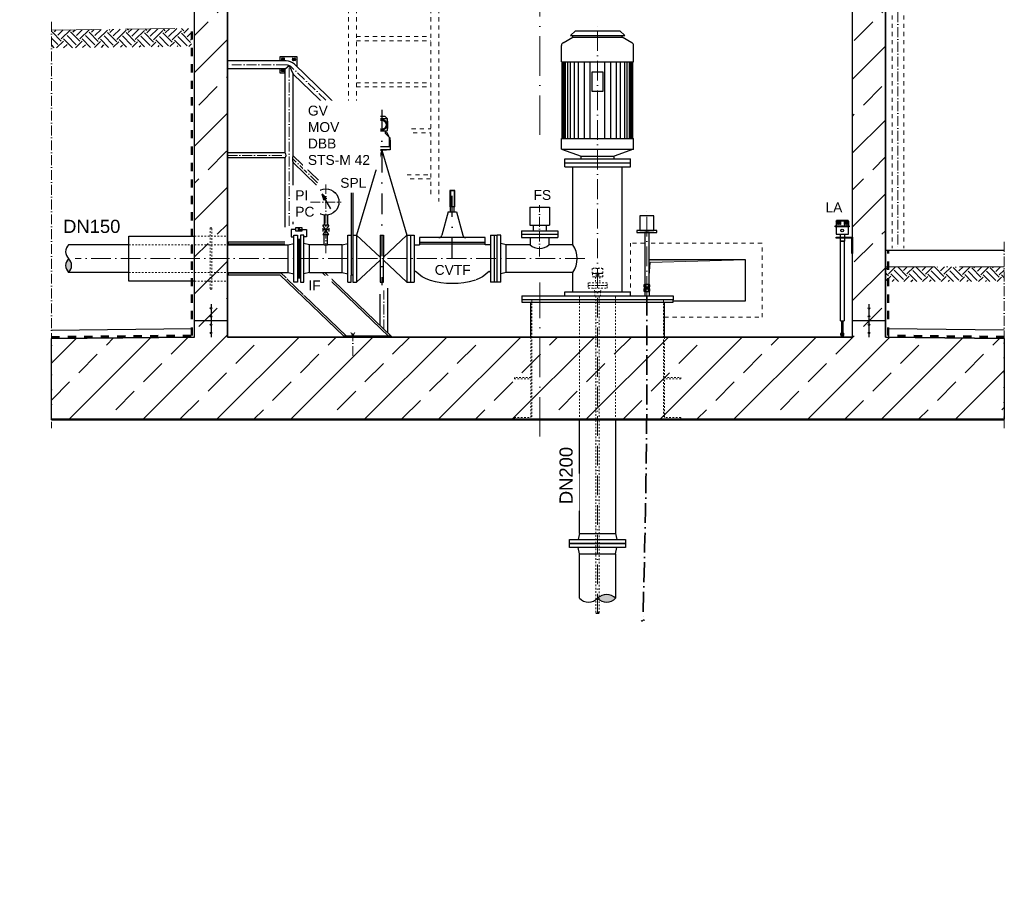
# Model space of a CAD drawing. Header units: millimetres. Extents: x -48448 to 452754, y -13941 to 17062.
# Tile 25 of 256: x -31797 to -25811, y -284 to 5009. Entities that reach past the tile are written whole.
import ezdxf

# ---------------------------------------------------------------- set-up
doc = ezdxf.new("R2010")
doc.units = ezdxf.units.MM
for name, pattern in [('ACAD_ISO10W100', [18, 12, -3, 0, -3]), ('DASHDOT', [25.4, 12.7, -6.35, 0, -6.35]), ('HIDDEN', [0.375, 0.25, -0.125]), ('JIS_02_1.0', [2, 1, -1]), ('STRICHPUNKT', [25.4, 12.7, -6.35, 0, -6.35])]:
    doc.linetypes.add(name, pattern=pattern)
doc.layers.add('0_POL_masch Installation Bestand', color=7, linetype='Continuous')
doc.layers.add('Beschriftung', color=7, linetype='Continuous')
doc.layers.add('Bemaßung', color=7, linetype='Continuous', lineweight=13)
doc.styles.add('LBB3.5M1000', font='isocp.shx', dxfattribs={"height": 3.5})
pattern_1 = [(45, (105048.6, 41129.55), (-224.5064, 224.5064), []), (45, (105273.12, 41129.55), (-224.5064, 224.5064), [158.75, -79.375])]

msp = doc.modelspace()

# ---------------------------------------------------------------- hatches: boundary and pattern name
at = {"lineweight": 13}
h = msp.add_hatch(dxfattribs=at)
h.set_pattern_fill('ANSI33', color=256, scale=50, style=0)
h.set_pattern_definition([(45, (-29136.5, 0), (-224.506, 224.506), []), (45, (-28912, 0), (-224.506, 224.506), [158.75, -79.375])])
h.paths.add_polyline_path([(-30880.954, 6126.484), (-30880.954, 6456.343), (-30870.959, 6466.338), (-30691.146, 6460.537), (-30680.954, 6450.345), (-30680.954, 6320.13), (-30670.621, 6309.797), (-28793.429, 6249.236), (-28793.429, 6375.37), (-28773.429, 6395.37), (-28653.429, 6395.37), (-28633.429, 6375.37), (-28633.429, 6043.97), (-30573.086, 6106.546), (-30573.409, 6096.551), (-30533.429, 6095.262), (-30533.429, 3079.77), (-26733.429, 3079.77), (-26733.429, 5972.669), (-26693.449, 5971.379), (-26693.127, 5981.374), (-27633.429, 6011.709), (-27633.429, 6375.37), (-27613.429, 6395.37), (-27493.429, 6395.37), (-27473.429, 6375.37), (-27473.429, 6206.651), (-26392.863, 6168.792), (-26383.19, 6158.475), (-26383.19, 5981.38), (-26393.507, 5971.707), (-26438.484, 5973.158), (-26477.174, 6014.427), (-26478.463, 5974.448), (-26573.086, 5977.501), (-26573.409, 5967.506), (-26533.429, 5966.216), (-26533.429, 3079.77), (-25810.692, 3071.634), (-25810.692, 2579.77), (-31603.764, 2579.77), (-31603.764, 3069.973), (-30733.429, 3079.77), (-30733.429, 6101.714), (-30693.773, 6100.434), (-30693.45, 6110.429), (-30786.326, 6113.426), (-30785.036, 6153.405), (-30826.305, 6114.715), (-30871.282, 6116.166)])
h = msp.add_hatch()
h.set_pattern_fill('EARTH', color=253, scale=12.5, angle=44.3550466, style=0)
h.set_pattern_definition([(44.35505, (-44587.41, 42872.126), (1.26356, 112.24609), [79.375, -79.375]), (44.35505, (-44608.22, 42893.41), (1.26356, 112.24609), [79.375, -79.375]), (44.35505, (-44629.03, 42914.69), (1.26356, 112.24609), [79.375, -79.375]), (134.35505, (-44628.87, 42928.72), (-112.24609, 1.26356), [79.375, -79.375]), (134.35505, (-44607.59, 42949.53), (-112.24609, 1.26356), [79.375, -79.375]), (134.35505, (-44586.31, 42970.34), (-112.24609, 1.26356), [79.375, -79.375])])
h.paths.add_polyline_path([(-30751.951, 4956.062), (-30751.951, 4847.009), (-31601.689, 4837.443), (-31602.917, 4946.482)])
at = {"linetype": 'Continuous', "lineweight": -2, "ltscale": 10}
h = msp.add_hatch(color=256, dxfattribs=at)
h.dxf.hatch_style = 1
h.paths.add_polyline_path([(-30105.677, 3734.274), (-30096.306, 3728.863), (-30096.306, 3739.684)])
at = {"lineweight": 5}
h = msp.add_hatch(dxfattribs=at)
h.set_pattern_fill('NET3', color=256, angle=90)
h.set_pattern_definition([(90, (-33309.8588, 48675.6784), (-3.175, 2e-16), []), (150, (-33309.8588, 48675.6784), (-1.5875, -2.74963066), []), (210, (-33309.8588, 48675.6784), (1.5875, -2.74963066), [])])
h.paths.add_polyline_path([(-30108.429, 3439.27), (-30090.429, 3439.27), (-30090.429, 3674.27), (-30108.429, 3674.27)])
h = msp.add_hatch(color=256)
h.dxf.hatch_style = 1
h.paths.add_polyline_path([(-31499.135, 3556.77, 0.43057008), (-31499.135, 3472.62, 0.43057008)])
h = msp.add_hatch(color=256)
h.dxf.hatch_style = 1
h.paths.add_polyline_path([(-27383.429, 3549.77), (-27969.979, 3549.77), (-27969.979, 3453.504), (-27963.1, 3532.14)])
h = msp.add_hatch()
h.set_pattern_fill('EARTH', color=253, scale=12.5, angle=44.3550466, style=0)
h.set_pattern_definition([(44.35505, (11164.56, -102.33), (1.26356, 112.24609), [79.375, -79.375]), (44.35505, (11143.75, -81.05), (1.26356, 112.24609), [79.375, -79.375]), (44.35505, (11122.94, -59.77), (1.26356, 112.24609), [79.375, -79.375]), (134.35505, (11123.1, -45.74), (-112.24609, 1.26356), [79.375, -79.375]), (134.35505, (11144.385, -24.93), (-112.24609, 1.26356), [79.375, -79.375]), (134.35505, (11165.67, -4.12), (-112.24609, 1.26356), [79.375, -79.375])])
h.paths.add_polyline_path([(-25810.692, 3506.437), (-25810.692, 3416.843), (-26528.014, 3416.843), (-26528.014, 3506.437)])
at = {"lineweight": 13}
h = msp.add_hatch(dxfattribs=at)
h.set_pattern_fill('ANSI33', color=256, scale=50, style=0)
h.set_pattern_definition([(45, (101448.6, 41179.55), (-224.5064, 224.5064), []), (45, (101673.12, 41179.55), (-224.5064, 224.5064), [158.75, -79.375])])
h.paths.add_polyline_path([(-30628.429, 3254.943, -1), (-30638.429, 3254.943, -1)], flags=17)
h = msp.add_hatch(dxfattribs=at)
h.set_pattern_fill('ANSI33', color=256, scale=50, style=0)
h.set_pattern_definition(pattern_1)
h.paths.add_polyline_path([(-26628.429, 3254.943, -1), (-26638.429, 3254.943, -1)], flags=17)
h = msp.add_hatch(dxfattribs=at)
h.set_pattern_fill('ANSI33', color=256, scale=50, style=0)
h.set_pattern_definition([(45, (105048.6, 41179.55), (-224.5064, 224.5064), []), (45, (105273.12, 41179.55), (-224.5064, 224.5064), [158.75, -79.375])])
h.paths.add_polyline_path([(-26628.429, 3254.943, -1), (-26638.429, 3254.943, -1)], flags=17)
h = msp.add_hatch(dxfattribs=at)
h.set_pattern_fill('ANSI33', color=256, scale=50, style=0)
h.set_pattern_definition([(45, (101448.6, 41129.55), (-224.5064, 224.5064), []), (45, (101673.12, 41129.55), (-224.5064, 224.5064), [158.75, -79.375])])
h.paths.add_polyline_path([(-30628.429, 3204.943, -1), (-30638.429, 3204.943, -1)], flags=17)
h = msp.add_hatch(dxfattribs=at)
h.set_pattern_fill('ANSI33', color=256, scale=50, style=0)
h.set_pattern_definition(pattern_1)
h.paths.add_polyline_path([(-26628.429, 3204.943, -1), (-26638.429, 3204.943, -1)], flags=17)
h = msp.add_hatch(dxfattribs=at)
h.set_pattern_fill('ANSI33', color=256, scale=50, style=0)
h.set_pattern_definition([(45, (101448.6, 41079.2), (-224.5064, 224.5064), []), (45, (101673.12, 41079.2), (-224.5064, 224.5064), [158.75, -79.375])])
h.paths.add_polyline_path([(-30628.429, 3154.597, -1), (-30638.429, 3154.597, -1)], flags=17)
h = msp.add_hatch(dxfattribs=at)
h.set_pattern_fill('ANSI33', color=256, scale=50, style=0)
h.set_pattern_definition([(45, (105048.6, 41079.2), (-224.5064, 224.5064), []), (45, (105273.12, 41079.2), (-224.5064, 224.5064), [158.75, -79.375])])
h.paths.add_polyline_path([(-26628.429, 3154.597, -1), (-26638.429, 3154.597, -1)], flags=17)
h = msp.add_hatch(dxfattribs=at)
h.set_pattern_fill('ANSI33', color=256, scale=50, style=0)
h.set_pattern_definition([(45, (101448.6, 41029.2), (-224.5064, 224.5064), []), (45, (101673.12, 41029.2), (-224.5064, 224.5064), [158.75, -79.375])])
h.paths.add_polyline_path([(-30628.429, 3104.597, -1), (-30638.429, 3104.597, -1)], flags=17)
h = msp.add_hatch(dxfattribs=at)
h.set_pattern_fill('ANSI33', color=256, scale=50, style=0)
h.set_pattern_definition([(45, (105048.6, 41029.2), (-224.5064, 224.5064), []), (45, (105273.12, 41029.2), (-224.5064, 224.5064), [158.75, -79.375])])
h.paths.add_polyline_path([(-26628.429, 3104.597, -1), (-26638.429, 3104.597, -1)], flags=17)
h = msp.add_hatch(color=256)
h.dxf.hatch_style = 1
edge = h.paths.add_edge_path()
edge.add_line((-28272.779, 1500.477), (-28272.779, 1481.827))
edge.add_arc((-28228.655, 1542.967), 75.4, 234.181953, 316.5905302)
edge.add_arc((-28228.655, 1439.337), 75.4, 43.4094698, 125.818047)
h = msp.add_hatch(color=256)
h.dxf.hatch_style = 1
h.paths.add_polyline_path([(-28283.429, 1402.739, 0.43057008), (-28272.779, 1402.739, 0.43057008)])

# ---------------------------------------------------------------- linework, layer by layer
at = {"linetype": 'JIS_02_1.0', "lineweight": 9, "ltscale": 25}
for p, q in [((-29797.59, 6324.02), (-29797.59, 4404.218)), ((-29749.29, 6324.02), (-29749.29, 4478.695)), ((-29297.59, 6324.02), (-29297.59, 3925.849)), ((-29249.29, 6324.02), (-29249.29, 3903.086)), ((-29749.29, 4906.437), (-29297.59, 4906.437)), ((-29749.29, 4881.437), (-29297.59, 4881.437)), ((-30205.198, 4777.259), (-30187.018, 4759.079)), ((-30205.198, 4759.079), (-30187.018, 4777.259)), ((-30119.941, 4777.259), (-30138.121, 4759.079)), ((-30119.941, 4759.079), (-30138.121, 4777.259)), ((-30205.198, 4692.003), (-30187.018, 4710.183)), ((-30205.198, 4710.183), (-30187.018, 4692.003)), ((-29749.29, 4626.437), (-29297.59, 4626.437)), ((-29749.29, 4601.437), (-29297.59, 4601.437)), ((-29413.917, 4346.437), (-29297.59, 4346.437)), ((-29404.23, 4321.437), (-29297.59, 4321.437)), ((-29440.806, 4066.437), (-29297.59, 4066.437)), ((-29423.172, 4041.437), (-29297.59, 4041.437))]:
    msp.add_line(p, q, dxfattribs=at)
for p, q in [((-30733.429, 3079.77), (-30733.429, 6111.719)), ((-30533.429, 3079.77), (-30533.429, 6105.267)), ((-26733.429, 3079.77), (-26733.429, 5982.674)), ((-26533.429, 3079.77), (-26533.429, 5976.222)), ((-30177.063, 4758.77), (-30533.429, 4758.77)), ((-30181.729, 4710.47), (-30157.579, 4730.522)), ((-30157.579, 4730.522), (-30133.429, 4677.775)), ((-29789.75, 4413.246), (-30126.754, 4738.454)), ((-30181.729, 4710.47), (-30533.429, 4710.47)), ((-30181.729, 4199.57), (-30181.729, 4710.47)), ((-30133.429, 4182.091), (-30133.429, 4677.775)), ((-29820.759, 4376.048), (-30133.429, 4677.775)), ((-29628.378, 4408.737), (-29616.917, 4420.198)), ((-29628.378, 4408.737), (-29628.378, 4404.623)), ((-29628.378, 4408.737), (-29562.479, 4408.737)), ((-29573.94, 4420.198), (-29616.917, 4420.198)), ((-29562.479, 4408.737), (-29573.94, 4420.198)), ((-29562.479, 4408.737), (-29562.479, 4404.623)), ((-29624.08, 4326.793), (-29635.397, 4300.238)), ((-29624.08, 4326.793), (-29619.156, 4326.793)), ((-29566.777, 4326.793), (-29571.701, 4326.793)), ((-29566.777, 4326.793), (-29555.46, 4300.238)), ((-29645.569, 4276.366), (-29645.569, 4291.518)), ((-29645.569, 4291.518), (-29642.077, 4291.518)), ((-29642.077, 4284.56), (-29645.569, 4276.366)), ((-29545.288, 4291.518), (-29548.78, 4291.518)), ((-29548.78, 4284.56), (-29545.288, 4276.366)), ((-29545.288, 4276.366), (-29545.288, 4291.518)), ((-30181.729, 4199.57), (-30533.429, 4199.57)), ((-30181.729, 4169.67), (-30533.429, 4169.67)), ((-30181.729, 3747.755), (-30181.729, 4169.67)), ((-29979.431, 4033.483), (-30133.429, 4182.091)), ((-30133.429, 3765.237), (-30133.429, 4140.54)), ((-29991.277, 4003.363), (-30133.429, 4140.54)), ((-26833.881, 3784.682), (-26830.881, 3787.682)), ((-26833.881, 3784.682), (-26833.881, 3755.75)), ((-26757.881, 3784.682), (-26833.881, 3784.682)), ((-26760.881, 3787.682), (-26830.881, 3787.682)), ((-26828.25, 3784.682), (-26826.518, 3787.682)), ((-26826.356, 3784.682), (-26824.624, 3787.682)), ((-26821.129, 3784.682), (-26820.325, 3787.682)), ((-26817.954, 3784.682), (-26817.15, 3787.682)), ((-26800.881, 3787.682), (-26800.881, 3784.682)), ((-26790.881, 3787.682), (-26790.881, 3784.682)), ((-26773.808, 3784.682), (-26774.612, 3787.682)), ((-26770.633, 3784.682), (-26771.437, 3787.682)), ((-26765.406, 3784.682), (-26767.138, 3787.682)), ((-26763.511, 3784.682), (-26765.244, 3787.682)), ((-26757.881, 3784.682), (-26760.881, 3787.682)), ((-26757.881, 3784.682), (-26757.881, 3755.75)), ((-30533.429, 3658.77), (-30184.74, 3658.77)), ((-30528.429, 3658.77), (-30528.429, 3640.92)), ((-26809.331, 3705.308), (-26809.331, 3686.807)), ((-26809.331, 3681.807), (-26809.331, 3662.889)), ((-26782.431, 3662.889), (-26809.331, 3662.889)), ((-26782.431, 3705.308), (-26782.431, 3686.807)), ((-26782.431, 3681.807), (-26782.431, 3662.889)), ((-30528.429, 3647.27), (-30184.74, 3647.27)), ((-26533.429, 3608.77), (-25810.692, 3608.77)), ((-27383.429, 3549.77), (-27969.979, 3549.77)), ((-27383.429, 3299.77), (-27383.429, 3549.77)), ((-30528.429, 3472.62), (-30528.429, 3458.77)), ((-30533.429, 3458.77), (-30214.193, 3458.77)), ((-30528.429, 3470.27), (-30209.549, 3470.27)), ((-30214.193, 3458.77), (-29826.629, 3084.77)), ((-30209.549, 3470.27), (-30177.525, 3439.367)), ((-30172.244, 3434.27), (-29810.067, 3084.77)), ((-29953.396, 3469.057), (-29555.172, 3084.77)), ((-29936.663, 3468.891), (-29538.611, 3084.77)), ((-29558.435, 3103.9), (-29558.435, 3377.781)), ((-27996.879, 3373.258), (-27969.979, 3373.258)), ((-27996.879, 3357.292), (-27996.879, 3330.77)), ((-27992.667, 3384.123), (-27992.667, 3398.149)), ((-27992.667, 3358.262), (-27992.667, 3372.289)), ((-27974.192, 3398.149), (-27974.192, 3384.123)), ((-27974.192, 3372.289), (-27974.192, 3358.262)), ((-27969.979, 3357.292), (-27969.979, 3330.77)), ((-29605.862, 3149.668), (-29605.862, 3340.21)), ((-27823.429, 3299.27), (-27383.429, 3299.77)), ((-30633.429, 3279.77), (-30633.429, 3259.943)), ((-30633.429, 3249.943), (-30633.429, 3209.943)), ((-28689.429, 3079.77), (-28689.429, 3291.77)), ((-27877.429, 3079.77), (-27877.429, 3291.77)), ((-26633.429, 3279.77), (-26633.429, 3259.943)), ((-26633.429, 3249.943), (-26633.429, 3209.943)), ((-30733.429, 3179.77), (-30533.429, 3179.77)), ((-30633.429, 3199.943), (-30633.429, 3159.597)), ((-26806.631, 3178.995), (-26785.131, 3178.995)), ((-26733.429, 3179.77), (-26533.429, 3179.77)), ((-26633.429, 3199.943), (-26633.429, 3159.597)), ((-30749.542, 3129.592), (-31603.764, 3119.976)), ((-30633.429, 3149.597), (-30633.429, 3109.597)), ((-26633.429, 3149.597), (-26633.429, 3109.597)), ((-25810.692, 3121.638), (-26517.317, 3129.592)), ((-30733.429, 3079.77), (-31603.764, 3069.973)), ((-30633.429, 3099.597), (-30633.429, 3079.77)), ((-28633.429, 3079.77), (-30533.429, 3079.77)), ((-29538.611, 3084.77), (-29538.611, 3079.77)), ((-26733.429, 3079.77), (-28633.429, 3079.77)), ((-26804.631, 3090.356), (-26804.631, 3100.949)), ((-26800.881, 3099.356), (-26800.881, 3091.652)), ((-26800.881, 3091.652), (-26795.881, 3086.356)), ((-26791.131, 3086.356), (-26800.631, 3086.356)), ((-26790.881, 3091.652), (-26795.881, 3086.356)), ((-26790.881, 3106.356), (-26788.302, 3103.778)), ((-26790.881, 3099.356), (-26790.881, 3091.652)), ((-26787.131, 3090.356), (-26787.131, 3100.949)), ((-26633.429, 3099.597), (-26633.429, 3079.77)), ((-25810.692, 3071.634), (-26533.429, 3079.77)), ((-25810.692, 2579.77), (-31603.764, 2579.77)), ((-25810.692, 2574.77), (-31603.764, 2574.77))]:
    msp.add_line(p, q)
at = {"linetype": 'ACAD_ISO10W100', "lineweight": 18, "ltscale": 20}
for p, q in [((-28633.429, 4308.7), (-28633.429, 5901.424)), ((-28633.429, 2474.77), (-28633.429, 3411.253))]:
    msp.add_line(p, q, dxfattribs=at)
at = {"color": 254, "linetype": 'JIS_02_1.0', "lineweight": 9, "ltscale": 25}
for p, q in [((-26492.034, 5685), (-26492.034, 3620.378)), ((-26422.262, 5685), (-26422.262, 3620.378))]:
    msp.add_line(p, q, dxfattribs=at)
at = {"color": 253, "linetype": 'ACAD_ISO10W100', "lineweight": 9, "ltscale": 5}
msp.add_line((-26457.262, 5685), (-26457.262, 3620.378), dxfattribs=at)
at = {"linetype": 'ACAD_ISO10W100', "lineweight": 13, "ltscale": 5}
for p, q in [((-31603.764, 4996.473), (-31603.764, 2524.77)), ((-25810.692, 3658.77), (-25810.692, 2524.77))]:
    msp.add_line(p, q, dxfattribs=at)
at = {"linetype": 'ACAD_ISO10W100', "lineweight": 18, "ltscale": 10}
for p, q in [((-28283.429, 1397.702), (-28283.429, 4990.77)), ((-27983.429, 3330.77), (-27983.429, 3842.664)), ((-28360.804, 3556.77), (-31460.29, 3556.77))]:
    msp.add_line(p, q, dxfattribs=at)
at = {"color": 253, "linetype": 'ACAD_ISO10W100', "lineweight": 13, "ltscale": 25}
for p, q in [((-31603.764, 4946.473), (-30733.429, 4956.27)), ((-26533.429, 3506.437), (-25810.692, 3506.437))]:
    msp.add_line(p, q, dxfattribs=at)
at = {"linetype": 'JIS_02_1.0', "lineweight": 50, "ltscale": 50}
for p, q in [((-30749.542, 3088.487), (-30749.542, 4956.089)), ((-26517.317, 3088.478), (-26517.317, 3608.77)), ((-31603.764, 3079.345), (-30749.542, 3088.487)), ((-25810.692, 3080.519), (-26517.317, 3088.478))]:
    msp.add_line(p, q, dxfattribs=at)
at = {"linetype": 'Continuous', "lineweight": -2, "ltscale": 10}
for p, q in [((-28418.429, 4940.77), (-28448.429, 4913.77)), ((-28448.429, 4913.77), (-28118.429, 4913.77)), ((-28433.429, 4903.77), (-28433.429, 4913.77)), ((-28418.429, 4940.77), (-28148.429, 4940.77)), ((-28148.429, 4940.77), (-28118.429, 4913.77)), ((-28133.429, 4903.77), (-28133.429, 4913.77)), ((-28502.429, 4753.77), (-28502.429, 4852.386)), ((-28492.429, 4869.707), (-28433.429, 4903.77)), ((-28433.429, 4903.77), (-28133.429, 4903.77)), ((-28074.429, 4869.707), (-28133.429, 4903.77)), ((-28064.429, 4753.77), (-28064.429, 4852.386)), ((-28502.429, 4753.77), (-28064.429, 4753.77)), ((-28498.429, 4287.77), (-28498.429, 4753.77)), ((-28493.429, 4287.77), (-28493.429, 4753.77)), ((-28485.929, 4287.77), (-28485.929, 4753.77)), ((-28478.429, 4287.77), (-28478.429, 4753.77)), ((-28463.429, 4287.77), (-28463.429, 4753.77)), ((-28448.429, 4287.77), (-28448.429, 4753.77)), ((-28423.429, 4287.77), (-28423.429, 4753.77)), ((-28398.429, 4287.77), (-28398.429, 4753.77)), ((-28363.429, 4287.77), (-28363.429, 4753.77)), ((-28328.429, 4287.77), (-28328.429, 4753.77)), ((-28238.429, 4287.77), (-28238.429, 4753.77)), ((-28203.429, 4287.77), (-28203.429, 4753.77)), ((-28168.429, 4287.77), (-28168.429, 4753.77)), ((-28143.429, 4287.77), (-28143.429, 4753.77)), ((-28118.429, 4287.77), (-28118.429, 4753.77)), ((-28103.429, 4287.77), (-28103.429, 4753.77)), ((-28088.429, 4287.77), (-28088.429, 4753.77)), ((-28080.929, 4287.77), (-28080.929, 4753.77)), ((-28073.429, 4287.77), (-28073.429, 4753.77)), ((-28068.429, 4287.77), (-28068.429, 4753.77)), ((-28502.429, 4222.77), (-28502.429, 4287.77)), ((-28502.429, 4287.77), (-28064.429, 4287.77)), ((-28064.429, 4222.77), (-28064.429, 4287.77)), ((-28502.429, 4222.77), (-28064.429, 4222.77)), ((-28502.429, 4222.77), (-28383.429, 4178.77)), ((-28064.429, 4222.77), (-28183.429, 4178.77)), ((-28483.429, 4162.77), (-28083.429, 4162.77)), ((-28483.429, 4114.77), (-28483.429, 4162.77)), ((-28483.429, 4138.77), (-28083.429, 4138.77)), ((-28383.429, 4162.77), (-28383.429, 4178.77)), ((-28383.429, 4178.77), (-28183.429, 4178.77)), ((-28183.429, 4162.77), (-28183.429, 4178.77)), ((-28083.429, 4114.77), (-28083.429, 4162.77)), ((-28483.429, 4114.77), (-28083.429, 4114.77)), ((-28433.429, 3640.92), (-28433.429, 4114.77)), ((-28133.429, 3354.77), (-28133.429, 4114.77)), ((-28695.929, 3869.77), (-28695.929, 3759.77)), ((-28695.929, 3869.77), (-28575.929, 3869.77)), ((-28575.929, 3869.77), (-28575.929, 3759.77)), ((-28745.929, 3724.77), (-28525.929, 3724.77)), ((-28745.929, 3724.77), (-28745.929, 3684.77)), ((-28695.929, 3759.77), (-28575.929, 3759.77)), ((-28675.929, 3759.77), (-28675.929, 3724.77)), ((-28595.929, 3759.77), (-28595.929, 3724.77)), ((-28525.929, 3724.77), (-28525.929, 3684.77)), ((-30108.429, 3674.27), (-30090.429, 3674.27)), ((-28934.429, 3699.27), (-28934.429, 3414.271)), ((-28934.429, 3699.27), (-28912.429, 3699.27)), ((-28912.429, 3699.27), (-28912.429, 3414.271)), ((-28912.429, 3699.27), (-28893.429, 3699.27)), ((-28893.429, 3414.27), (-28893.429, 3699.27)), ((-28871.429, 3699.27), (-28893.429, 3699.27)), ((-28871.429, 3414.27), (-28871.429, 3699.27)), ((-28745.929, 3704.77), (-28525.929, 3704.77)), ((-28745.929, 3684.77), (-28525.929, 3684.77)), ((-28693.079, 3684.77), (-28693.079, 3640.92)), ((-28578.779, 3684.77), (-28578.779, 3640.92)), ((-30163.429, 3640.92), (-30130.429, 3649.27)), ((-30163.429, 3472.62), (-30163.429, 3640.92)), ((-30035.429, 3640.92), (-30068.429, 3649.27)), ((-28838.429, 3640.92), (-28871.429, 3649.27)), ((-28838.429, 3472.62), (-28838.429, 3640.92)), ((-28693.079, 3640.92), (-28838.429, 3640.92)), ((-28433.429, 3640.92), (-28578.779, 3640.92)), ((-30163.429, 3472.62), (-30130.429, 3464.27)), ((-28838.429, 3472.62), (-28871.429, 3464.27)), ((-28433.429, 3472.62), (-28838.429, 3472.62)), ((-28433.429, 3354.77), (-28433.429, 3472.62)), ((-28912.429, 3414.271), (-28934.429, 3414.271)), ((-28893.429, 3414.27), (-28912.429, 3414.271)), ((-28871.429, 3414.27), (-28893.429, 3414.27)), ((-28483.429, 3354.77), (-28083.429, 3354.77)), ((-28483.429, 3330.77), (-28483.429, 3354.77)), ((-28083.429, 3330.77), (-28083.429, 3354.77)), ((-28743.429, 3330.77), (-28743.429, 3306.77)), ((-28743.429, 3330.77), (-27823.429, 3330.77)), ((-27823.429, 3330.77), (-27823.429, 3306.77))]:
    msp.add_line(p, q, dxfattribs=at)
at = {"linetype": 'ACAD_ISO10W100', "lineweight": 18, "ltscale": 5}
for p, q in [((-30177.074, 4734.631), (-30533.429, 4734.631)), ((-30157.579, 3756.496), (-30157.579, 4730.522)), ((-29805.255, 4394.647), (-30143.535, 4721.087)), ((-30533.429, 4184.62), (-30176.546, 4184.62)), ((-29985.354, 4018.423), (-30138.6, 4166.305)), ((-29935.428, 3589.709), (-29935.428, 4007.95)), ((-28635.929, 3900.022), (-28635.929, 3556.77)), ((-29582.585, 3127.205), (-29582.585, 3363.464)), ((-29770.888, 3084.77), (-29783.594, 3106.777)), ((-29758.182, 3106.777), (-29770.888, 3084.77)), ((-29770.888, 2964.958), (-29770.888, 3103.656))]:
    msp.add_line(p, q, dxfattribs=at)
at = {"linetype": 'DASHDOT', "ltscale": 10}
for p, q in [((-29595.428, 4461.227), (-29595.428, 3396.007)), ((-29166.429, 3556.771), (-29166.429, 3993.096))]:
    msp.add_line(p, q, dxfattribs=at)
at = {"linetype": 'Continuous', "ltscale": 10}
for p, q in [((-29595.428, 4216.77), (-29748.428, 3699.27)), ((-29595.428, 4216.77), (-29442.428, 3699.27)), ((-29780.428, 3966.77), (-29770.428, 3966.77)), ((-29780.428, 3966.77), (-29780.428, 3456.771)), ((-29770.428, 3966.77), (-29770.428, 3414.27)), ((-29181.429, 3971.77), (-29181.429, 3871.77)), ((-29151.429, 3971.77), (-29181.429, 3971.77)), ((-29151.429, 3871.77), (-29151.429, 3971.77)), ((-29958.141, 3950.386), (-29947.98, 3912.463)), ((-29958.141, 3950.386), (-29930.379, 3922.625)), ((-29930.379, 3922.625), (-29947.98, 3912.463)), ((-29191.429, 3841.77), (-29229.658, 3699.094)), ((-29191.429, 3841.77), (-29141.429, 3841.77)), ((-29151.429, 3871.77), (-29181.429, 3871.77)), ((-29177.929, 3841.77), (-29177.929, 3871.77)), ((-29154.929, 3841.77), (-29154.929, 3871.77)), ((-29141.429, 3841.77), (-29103.199, 3699.094)), ((-29946.078, 3821.632), (-29946.078, 3760.92)), ((-29924.778, 3821.632), (-29924.778, 3760.92)), ((-29917.428, 3760.92), (-29953.428, 3700.92)), ((-29917.428, 3700.92), (-29953.428, 3760.92)), ((-29917.428, 3760.92), (-29953.428, 3760.92)), ((-29953.428, 3740.92), (-29953.428, 3720.92)), ((-29917.428, 3730.92), (-29953.428, 3730.92)), ((-29917.428, 3740.92), (-29917.428, 3720.92)), ((-31133.429, 3420.27), (-31133.429, 3693.27)), ((-31133.429, 3693.27), (-30733.429, 3693.27)), ((-29917.428, 3700.92), (-29953.428, 3700.92)), ((-29946.078, 3640.92), (-29946.078, 3700.92)), ((-29924.778, 3640.92), (-29924.778, 3700.92)), ((-29802.428, 3699.27), (-29780.428, 3699.27)), ((-29802.428, 3414.27), (-29802.428, 3699.27)), ((-29770.428, 3699.27), (-29748.428, 3699.27)), ((-29748.428, 3699.27), (-29605.428, 3566.084)), ((-29748.428, 3699.27), (-29748.428, 3414.27)), ((-29605.428, 3699.27), (-29585.428, 3699.27)), ((-29605.428, 3699.27), (-29605.428, 3414.27)), ((-29442.428, 3699.27), (-29585.428, 3566.084)), ((-29585.428, 3699.27), (-29585.428, 3556.77)), ((-29442.428, 3699.27), (-29442.428, 3414.27)), ((-29442.428, 3699.27), (-29398.429, 3699.27)), ((-29420.428, 3699.27), (-29420.428, 3414.27)), ((-29398.429, 3699.27), (-29398.429, 3414.27)), ((-29366.428, 3684.27), (-29366.428, 3640.92)), ((-28966.429, 3684.27), (-29366.428, 3684.27)), ((-28966.429, 3654.27), (-29366.428, 3654.27)), ((-28966.429, 3640.92), (-28966.429, 3684.27)), ((-31133.429, 3640.92), (-31499.135, 3640.92)), ((-30533.429, 3640.92), (-30163.429, 3640.92)), ((-30035.429, 3472.619), (-30035.429, 3640.919)), ((-29946.078, 3640.92), (-30035.428, 3640.92)), ((-29835.428, 3640.92), (-29924.778, 3640.92)), ((-29835.428, 3640.92), (-29802.428, 3649.27)), ((-29835.428, 3472.62), (-29835.428, 3640.92)), ((-29398.429, 3640.92), (-29366.428, 3640.92)), ((-28966.429, 3644.27), (-29366.428, 3644.27)), ((-28934.429, 3640.92), (-28966.429, 3640.92)), ((-29748.428, 3414.27), (-29605.428, 3547.456)), ((-29585.428, 3414.27), (-29585.428, 3556.769)), ((-29442.428, 3414.27), (-29585.428, 3547.456)), ((-31133.429, 3472.62), (-31499.135, 3472.62)), ((-30533.429, 3472.62), (-30163.429, 3472.62)), ((-30035.428, 3472.62), (-29835.428, 3472.62)), ((-29835.428, 3472.62), (-29802.428, 3464.27)), ((-30733.429, 3420.27), (-31133.429, 3420.27)), ((-29802.428, 3414.27), (-29780.428, 3414.27)), ((-29780.428, 3414.27), (-29780.428, 3456.771)), ((-29770.428, 3456.771), (-29780.428, 3456.771)), ((-29770.428, 3414.27), (-29748.428, 3414.27)), ((-29605.428, 3414.27), (-29585.428, 3414.27)), ((-29442.428, 3414.27), (-29398.429, 3414.27))]:
    msp.add_line(p, q, dxfattribs=at)
at = {"linetype": 'HIDDEN', "ltscale": 10}
for p, q in [((-29177.929, 3968.269), (-29177.929, 3871.77)), ((-29154.929, 3968.269), (-29177.929, 3968.269)), ((-29154.929, 3968.269), (-29154.929, 3871.77))]:
    msp.add_line(p, q, dxfattribs=at)
at = {"linetype": 'JIS_02_1.0', "lineweight": 18, "ltscale": 25}
for p, q in [((-30733.429, 3716.92), (-30733.429, 3548.62)), ((-27996.879, 3649.77), (-28083.429, 3649.77)), ((-28083.429, 3330.77), (-28083.429, 3649.77)), ((-27283.429, 3649.77), (-27969.979, 3649.77)), ((-27283.429, 3199.77), (-27283.429, 3649.77)), ((-27877.429, 3199.77), (-27283.429, 3199.77))]:
    msp.add_line(p, q, dxfattribs=at)
at = {"linetype": 'JIS_02_1.0', "lineweight": 18, "ltscale": 10}
for p, q in [((-30733.429, 3693.27), (-30533.429, 3693.27)), ((-31133.429, 3640.92), (-30533.429, 3640.92)), ((-31133.429, 3472.62), (-30533.429, 3472.62)), ((-28315.429, 3496.418), (-28315.429, 3468.365)), ((-28299.429, 3498.357), (-28267.429, 3498.357)), ((-28283.429, 3496.418), (-28283.429, 3468.365)), ((-28251.429, 3468.365), (-28251.429, 3496.418)), ((-30733.429, 3420.27), (-30533.429, 3420.27)), ((-28315.429, 3468.365), (-28283.429, 3468.365)), ((-28310.329, 3446.636), (-28256.529, 3446.636)), ((-28296.879, 3446.636), (-28296.879, 3409.77)), ((-28283.429, 3468.365), (-28251.429, 3468.365)), ((-28269.979, 3446.636), (-28269.979, 3409.77)), ((-28300.279, 3355.77), (-28305.929, 3377.77)), ((-28300.279, 3355.77), (-28266.579, 3355.77)), ((-28300.279, 3355.77), (-28300.279, 3330.77)), ((-28266.579, 3355.77), (-28260.929, 3377.77)), ((-28266.579, 3355.77), (-28266.579, 3330.77)), ((-28683.429, 2574.77), (-28683.429, 3306.77)), ((-28392.979, 2574.77), (-28392.979, 3330.77)), ((-28173.879, 2574.77), (-28173.879, 3330.77)), ((-27883.429, 2574.77), (-27883.429, 3306.77)), ((-28689.429, 3079.77), (-28689.429, 2579.77)), ((-27877.429, 3079.77), (-27877.429, 2579.77))]:
    msp.add_line(p, q, dxfattribs=at)
at = {"linetype": 'JIS_02_1.0', "lineweight": 18, "ltscale": 5}
msp.add_line((-30528.429, 3647.27), (-30184.74, 3647.27), dxfattribs=at)
at = {"lineweight": 9}
for p in [(-27969.979, 3453.504), (-27383.429, 3549.77)]:
    msp.add_line(p, (-27963.1, 3532.14), dxfattribs=at)
at = {"linetype": 'JIS_02_1.0', "lineweight": 5, "ltscale": 2}
msp.add_line((-26800.881, 3106.356), (-26803.459, 3103.778), dxfattribs=at)
at = {"color": 7, "linetype": 'Continuous', "lineweight": -2, "ltscale": 10}
for p, q in [((-28392.979, 1886.093), (-28392.979, 2574.77)), ((-28173.879, 2574.77), (-28173.879, 1886.093)), ((-28392.979, 1886.093), (-28400.929, 1848.093)), ((-28392.979, 1886.093), (-28283.429, 1886.093)), ((-28283.429, 1886.093), (-28173.879, 1886.093)), ((-28173.879, 1886.093), (-28165.929, 1848.093)), ((-28392.979, 1762.093), (-28400.929, 1800.093)), ((-28173.879, 1762.093), (-28165.929, 1800.093)), ((-28392.979, 1491.152), (-28392.979, 1762.093)), ((-28392.979, 1762.093), (-28283.429, 1762.093)), ((-28283.429, 1762.093), (-28173.879, 1762.093)), ((-28173.879, 1762.093), (-28173.879, 1491.152))]:
    msp.add_line(p, q, dxfattribs=at)
for points in [[(-26533.429, 5966.216), (-26533.429, 3079.77), (-25810.692, 3071.634), (-25810.692, 2579.77), (-31603.764, 2579.77), (-31603.764, 3069.973), (-30733.429, 3079.77), (-30733.429, 6101.714)], [(-30533.429, 6095.262), (-30533.429, 3079.77), (-26733.429, 3079.77), (-26733.429, 5972.669)], [(-30212.57, 4758.77), (-30212.57, 4784.631), (-30112.57, 4784.631), (-30112.57, 4724.767)], [(-30181.729, 4684.631), (-30212.57, 4684.631), (-30212.57, 4710.47)], [(-29645.569, 4276.366), (-29645.569, 4219.062), (-29595.428, 4219.062)], [(-29545.288, 4276.366), (-29545.288, 4219.062), (-29595.428, 4219.062)], [(-29595.428, 4219.062), (-29624.08, 4219.062), (-29624.08, 4216.77), (-29595.428, 4216.77)], [(-29595.428, 4219.062), (-29566.777, 4219.062), (-29566.777, 4216.77), (-29595.428, 4216.77)], [(-26738.429, 3686.807), (-26733.429, 3686.807), (-26733.429, 3586.807), (-26738.429, 3586.807), (-26738.429, 3681.807), (-26833.429, 3681.807), (-26833.429, 3686.807), (-26733.429, 3686.807), (-26733.429, 3681.807)], [(-26806.631, 3178.995), (-26806.631, 3662.889), (-26785.131, 3662.889), (-26785.131, 3178.995)], [(-28001.905, 3398.149), (-28001.905, 3384.123)], [(-28001.905, 3372.289), (-28001.905, 3358.262)], [(-27969.573, 3399.119), (-27997.286, 3399.119)], [(-27997.286, 3383.153), (-27969.573, 3383.153)], [(-27969.573, 3373.258), (-27997.286, 3373.258)], [(-27997.286, 3357.292), (-27969.573, 3357.292)], [(-27964.954, 3384.123), (-27964.954, 3398.149)], [(-27964.954, 3358.262), (-27964.954, 3372.289)], [(-26800.881, 3178.995), (-26800.881, 3099.356)], [(-26790.881, 3099.356), (-26790.881, 3178.995)], [(-29538.611, 3084.77), (-29826.629, 3084.77), (-29826.629, 3079.77), (-29669.929, 3079.77)]]:
    msp.add_lwpolyline(points)
for points in [[(-30196.448, 4776.712), (-30188.699, 4773.1), (-30188.359, 4764.558), (-30195.768, 4759.627), (-30203.517, 4763.238), (-30203.857, 4771.781)], [(-30120.723, 4770.184), (-30122.738, 4761.876), (-30131.047, 4759.861), (-30137.34, 4766.154), (-30135.325, 4774.462), (-30127.016, 4776.478)], [(-30197.482, 4692.654), (-30204.353, 4697.742), (-30202.979, 4706.18), (-30194.734, 4709.531), (-30187.863, 4704.443), (-30189.237, 4696.005)], [(-26828.25, 3784.682), (-26826.356, 3784.682), (-26826.356, 3764.003), (-26828.25, 3764.003)], [(-26821.129, 3784.682), (-26817.954, 3784.682), (-26817.954, 3764.003), (-26821.129, 3764.003)], [(-26810.833, 3787.682), (-26806.512, 3787.682), (-26806.512, 3764.003), (-26810.833, 3764.003)], [(-26780.929, 3787.682), (-26785.25, 3787.682), (-26785.25, 3764.003), (-26780.929, 3764.003)], [(-26770.633, 3784.682), (-26773.808, 3784.682), (-26773.808, 3764.003), (-26770.633, 3764.003)], [(-26763.511, 3784.682), (-26765.406, 3784.682), (-26765.406, 3764.003), (-26763.511, 3764.003)], [(-26753.381, 3750.958), (-26838.381, 3750.958), (-26838.381, 3755.75), (-26753.381, 3755.75)], [(-26757.881, 3750.958), (-26833.881, 3750.958), (-26833.881, 3705.308), (-26757.881, 3705.308)], [(-27998.975, 3373.258), (-27967.884, 3373.258), (-27967.884, 3383.153), (-27998.975, 3383.153)], [(-28743.429, 3291.77), (-27823.429, 3291.77), (-27823.429, 3306.77), (-28743.429, 3306.77)]]:
    msp.add_lwpolyline(points, close=True)
at = {"linetype": 'Continuous', "lineweight": -2, "ltscale": 10}
for points in [[(-28315.7, 4691.886), (-28251.159, 4691.886), (-28251.159, 4572.066), (-28315.7, 4572.066)], [(-28026.449, 3727.714), (-27940.41, 3727.714), (-27940.41, 3817.233), (-28026.449, 3817.233)], [(-30079.182, 3725.283), (-30079.182, 3743.265), (-30119.677, 3743.265), (-30119.677, 3725.283)], [(-30105.677, 3734.274), (-30096.306, 3728.863), (-30096.306, 3739.684)], [(-28043.742, 3714.96), (-27923.117, 3714.96), (-27923.117, 3727.714), (-28043.742, 3727.714)], [(-30130.429, 3414.27), (-30130.429, 3699.27), (-30108.429, 3699.27), (-30108.429, 3414.27)]]:
    msp.add_lwpolyline(points, close=True, dxfattribs=at)
at = {"linetype": 'Continuous', "ltscale": 10}
msp.add_lwpolyline([(-29956.556, 3948.22), (-29931.751, 3922.69), (-29947.34, 3913.689), (-29956.87, 3947.629), (-29933.22, 3922.824), (-29946.757, 3915.09), (-29955.71, 3945.762), (-29934.565, 3923.029), (-29946.339, 3916.067), (-29954.579, 3944.37), (-29935.85, 3923.269), (-29946.019, 3917.071), (-29953.365, 3942.125), (-29936.835, 3923.273), (-29945.637, 3918.109), (-29952.186, 3939.941), (-29938.032, 3923.646), (-29945.219, 3919.087), (-29951.068, 3937.723), (-29938.806, 3923.854), (-29944.494, 3920.242), (-29949.66, 3935.425), (-29939.49, 3923.622), (-29944.251, 3920.955), (-29948.243, 3932.971), (-29940.678, 3923.836), (-29943.728, 3921.748), (-29946.745, 3930.235), (-29941.611, 3924.034), (-29943.723, 3922.733), (-29945.364, 3927.841), (-29942.217, 3924.093), (-29943.516, 3923.507), (-29944.211, 3925.561)], dxfattribs=at)
at = {"linetype": 'JIS_02_1.0', "lineweight": 18, "ltscale": 10}
for points in [[(-30628.429, 3370.27), (-30628.429, 3743.27), (-30638.429, 3743.27), (-30638.429, 3370.27)], [(-28314.521, 3446.636), (-28252.338, 3446.636), (-28252.338, 3466.425), (-28314.521, 3466.425)], [(-28225.929, 3393.77), (-28225.929, 3409.77), (-28340.929, 3409.77), (-28340.929, 3393.77)], [(-28225.929, 3377.77), (-28225.929, 3393.77), (-28340.929, 3393.77), (-28340.929, 3377.77)], [(-28294.079, 2574.77), (-28272.779, 2574.77), (-28272.779, 3330.77), (-28294.079, 3330.77)]]:
    msp.add_lwpolyline(points, close=True, dxfattribs=at)
at = {"linetype": 'Continuous', "lineweight": -2, "ltscale": 10}
for points in [[(-30119.677, 3734.274), (-30146.102, 3734.274), (-30146.102, 3689.727), (-30130.429, 3689.727)], [(-30099.429, 3734.274), (-30052.757, 3734.274), (-30052.757, 3689.727), (-30068.429, 3689.727)], [(-27969.979, 3399.119), (-27969.979, 3714.96), (-27996.879, 3714.96), (-27996.879, 3399.119)]]:
    msp.add_lwpolyline(points, dxfattribs=at)
at = {"linetype": 'JIS_02_1.0', "lineweight": 18, "ltscale": 10}
for points in [[(-28311.142, 3466.425), (-28255.717, 3466.425)], [(-28689.429, 2834.77), (-28789.429, 2834.77), (-28789.429, 2824.77), (-28689.429, 2824.77)], [(-27877.429, 2834.77), (-27777.429, 2834.77), (-27777.429, 2824.77), (-27877.429, 2824.77)], [(-28789.431, 2579.77), (-28789.431, 2589.77), (-28689.431, 2589.77)], [(-28272.779, 1402.739), (-28272.779, 2574.77), (-28294.079, 2574.77), (-28294.079, 1402.739)], [(-27777.431, 2579.77), (-27777.431, 2589.77), (-27877.431, 2589.77)]]:
    msp.add_lwpolyline(points, dxfattribs=at)
at = {"color": 7, "linetype": 'Continuous', "lineweight": -2, "ltscale": 10}
for points in [[(-28283.429, 1824.093), (-28453.429, 1824.093), (-28453.429, 1848.093), (-28283.429, 1848.093)], [(-28283.429, 1800.093), (-28453.429, 1800.093), (-28453.429, 1824.093), (-28283.429, 1824.093)], [(-28283.429, 1848.093), (-28113.429, 1848.093), (-28113.429, 1824.093), (-28283.429, 1824.093)], [(-28283.429, 1824.093), (-28113.429, 1824.093), (-28113.429, 1800.093), (-28283.429, 1800.093)]]:
    msp.add_lwpolyline(points, dxfattribs=at)
for centre, radius in [((-26795.881, 3728.133), 8.198), ((-30633.429, 3254.943), 5), ((-26633.429, 3254.943), 5), ((-30633.429, 3204.943), 5), ((-26633.429, 3204.943), 5), ((-30633.429, 3154.597), 5), ((-26633.429, 3154.597), 5), ((-30633.429, 3104.597), 5), ((-26633.429, 3104.597), 5)]:
    msp.add_circle(centre, radius)
at = {"linetype": 'JIS_02_1.0', "lineweight": 18, "ltscale": 10}
msp.add_circle((-28283.429, 3456.53), 8.198, dxfattribs=at)
at = {"linetype": 'Continuous', "lineweight": -2, "ltscale": 10}
for centre, radius, start, end in [((-28482.429, 4852.386), 20, 120.0001306, 180), ((-28084.429, 4852.386), 20, 0, 60.0000222), ((-28635.929, 3702.687), 84.15, 227.223189, 312.776811), ((-28557.602, 3556.77), 150, 325.8750173, 34.1249827), ((-28942.702, 3469.924), 8.25, 355.4843083, 143.0811194)]:
    msp.add_arc(centre, radius, start, end, dxfattribs=at)
at = {"linetype": 'ACAD_ISO10W100', "lineweight": 18, "ltscale": 5}
msp.add_arc((-30177.074, 4686.331), 48.3, 46.0204276, 90, dxfattribs=at)
for centre, radius, start, end in [((-30177.063, 4686.32), 72.45, 46.0204276, 90), ((-30200.696, 4184.62), 24.15, 321.7533801, 38.2466199), ((-30096.686, 4161.316), 42.211, 150.5152832, 209.4847168), ((-27997.286, 3387.635), 11.484, 66.2843734, 113.7156266), ((-27997.286, 3394.637), 11.484, 246.2843734, 293.7156266), ((-27997.286, 3361.774), 11.484, 66.2843734, 113.7156266), ((-27997.286, 3368.776), 11.484, 246.2843734, 293.7156266), ((-27983.429, 3354.638), 44.481, 78.0138442, 101.9861558), ((-27983.429, 3427.634), 44.481, 258.0138442, 281.9861558), ((-27983.429, 3328.777), 44.481, 78.0138442, 101.9861558), ((-27983.429, 3401.773), 44.481, 258.0138442, 281.9861558), ((-27969.573, 3387.635), 11.484, 66.2843734, 113.7156266), ((-27969.573, 3394.637), 11.484, 246.2843734, 293.7156266), ((-27969.573, 3361.774), 11.484, 66.2843734, 113.7156266), ((-27969.573, 3368.776), 11.484, 246.2843734, 293.7156266), ((-26800.631, 3100.949), 4, 135, 180), ((-26800.631, 3090.356), 4, 180, 270), ((-26791.131, 3090.356), 4, 270, 0), ((-26791.131, 3100.949), 4, 0, 45)]:
    msp.add_arc(centre, radius, start, end)
at = {"linetype": 'Continuous', "ltscale": 10}
for centre, radius, start, end in [((-29248.977, 3704.27), 20, 270, 344.9999694), ((-29083.881, 3704.27), 20, 195.0001194, 270), ((-31459.333, 3598.845), 57.918, 133.4094698, 226.5905302), ((-29935.428, 3724.393), 84.15, 262.729129, 277.270871), ((-31459.333, 3514.695), 57.918, 133.4094698, 226.5905302), ((-31538.936, 3514.695), 57.918, 313.4094698, 46.5905302), ((-29390.156, 3469.924), 8.25, 36.9188806, 184.5156917), ((-28228.655, 1439.337), 75.4, 43.4094698, 136.5904498), ((-28338.205, 1542.967), 75.4, 223.4094698, 316.5906107), ((-28228.655, 1542.967), 75.4, 223.4095502, 316.5905302), ((-28288.754, 1407.776), 7.33, 223.4094698, 316.5905302), ((-28278.104, 1397.702), 7.33, 43.4094698, 136.5905302), ((-28278.104, 1407.776), 7.33, 223.4094698, 316.5905302), ((-28013.114, 1361.527), 7.33, 223.4094698, 316.5905302), ((-28002.464, 1351.452), 7.33, 43.4094698, 136.5905302)]:
    msp.add_arc(centre, radius, start, end, dxfattribs=at)
at = {"linetype": 'JIS_02_1.0', "lineweight": 18, "ltscale": 10}
for centre, start, end in [((-28299.429, 3431.393), 76.1763314, 103.8236686), ((-28267.429, 3431.393), 76.1763314, 103.8236686), ((-28299.429, 3533.389), 256.1763314, 283.8236686), ((-28267.429, 3533.389), 256.1763314, 283.8236686)]:
    msp.add_arc(centre, 66.964, start, end, dxfattribs=at)
at = {"linetype": 'Continuous', "ltscale": 10, "extrusion": (0, 0, -1)}
msp.add_ellipse((-29166.429, 3513.021), major_axis=(-231.999, 0), ratio=0.46659483, start_param=3.50161854, end_param=5.92315942, dxfattribs=at)
at = {"linetype": 'JIS_02_1.0', "lineweight": 5, "ltscale": 2, "extrusion": (0, 0, -1)}
msp.add_ellipse((-26795.881, 3099.356), major_axis=(0, -6.286), ratio=0.79538887, dxfattribs=at)
at = {"linetype": 'ACAD_ISO10W100', "lineweight": 35, "ltscale": 10}
msp.add_open_spline([(-27983.429, 3330.77), (-27983.253, 3056.802), (-27982.828, 2398.604), (-27997.588, 1740.592), (-28007.789, 1356.49)], degree=3, knots=[0, 0, 0, 0, 821.87397383, 1974.52331264, 1974.52331264, 1974.52331264, 1974.52331264], dxfattribs=at)
at = {"layer": '0_POL_masch Installation Bestand'}
for p, q in [((-29710.254, 4321.362), (-29710.254, 4419.415)), ((-29696.883, 4321.362), (-29696.883, 4419.415)), ((-29686.855, 4378.746), (-29696.883, 4416.171)), ((-29696.883, 4378.746), (-29686.855, 4378.746)), ((-29686.855, 4378.746), (-29686.855, 4362.032)), ((-29686.855, 4375.96), (-29685.741, 4375.96)), ((-29685.741, 4378.746), (-29674.598, 4378.746)), ((-29685.741, 4378.746), (-29685.741, 4362.032)), ((-29674.598, 4356.461), (-29674.598, 4384.317)), ((-29671.813, 4384.317), (-29674.598, 4384.317)), ((-29669.027, 4387.102), (-29671.813, 4384.317)), ((-29671.813, 4356.461), (-29671.813, 4384.317)), ((-29669.027, 4353.675), (-29669.027, 4387.102)), ((-29669.027, 4387.102), (-29631.979, 4387.102)), ((-29745.352, 4326.934), (-29745.352, 4315.791)), ((-29745.352, 4326.934), (-29723.068, 4326.934)), ((-29745.352, 4315.791), (-29723.068, 4315.791)), ((-29723.068, 4326.934), (-29710.254, 4324.674)), ((-29723.068, 4326.934), (-29723.068, 4315.791)), ((-29723.068, 4315.791), (-29710.254, 4318.051)), ((-29710.254, 4324.674), (-29710.254, 4318.051)), ((-29696.883, 4362.032), (-29686.855, 4362.032)), ((-29686.855, 4362.032), (-29696.883, 4324.607)), ((-29686.855, 4364.818), (-29685.741, 4364.818)), ((-29685.741, 4362.032), (-29674.598, 4362.032)), ((-29671.813, 4356.461), (-29674.598, 4356.461)), ((-29669.027, 4353.675), (-29671.813, 4356.461)), ((-29669.027, 4353.675), (-29631.979, 4353.675)), ((-29642.077, 4293.557), (-29619.156, 4316.478)), ((-29619.156, 4316.478), (-29619.156, 4334.642)), ((-29571.701, 4316.478), (-29571.701, 4334.642)), ((-29548.78, 4293.557), (-29571.701, 4316.478))]:
    msp.add_line(p, q, dxfattribs=at)
at = {"layer": '0_POL_masch Installation Bestand', "linetype": 'STRICHPUNKT', "lineweight": 18, "ltscale": 0.1}
for p, q in [((-29690.283, 4321.362), (-29748.83, 4321.362)), ((-29696.883, 4321.362), (-29693.385, 4323.382)), ((-29696.883, 4321.362), (-29693.385, 4319.343))]:
    msp.add_line(p, q, dxfattribs=at)
at = {"layer": '0_POL_masch Installation Bestand'}
for points in [[(-29571.701, 4332.04), (-29619.156, 4332.04)], [(-29642.077, 4293.557), (-29642.077, 4239.118), (-29548.78, 4239.118), (-29548.78, 4293.557)]]:
    msp.add_lwpolyline(points, dxfattribs=at)
for radius in [32.95, 27.733]:
    msp.add_circle((-29595.428, 4370.389), radius, dxfattribs=at)
for centre, radius, start, end in [((-29703.569, 4419.415), 6.685, 0, 180), ((-29455.073, 4370.389), 177.694, 169.41081, 190.5891977), ((-29627.701, 4402.662), 2.074, 100.5891963, 169.41081), ((-29595.428, 4230.033), 177.694, 79.4108086, 100.5891963), ((-29563.156, 4402.662), 2.074, 10.5891949, 79.4108086), ((-29735.784, 4370.389), 177.694, 349.4108081, 10.5891949), ((-29703.569, 4321.362), 6.685, 180, 0), ((-29627.701, 4338.116), 2.074, 190.5891977, 259.4108114), ((-29595.429, 4510.745), 177.694, 259.4108114, 280.5891982), ((-29563.156, 4338.116), 2.074, 280.5891982, 349.4108081)]:
    msp.add_arc(centre, radius, start, end, dxfattribs=at)
at = {"layer": 'Bemaßung'}
msp.add_arc((-26793.7, 3104.023), 4.33, 12.2886095, 49.3792517, dxfattribs=at)

# ---------------------------------------------------------------- texts
at = {"layer": 'Beschriftung', "insert": (-37554.258, 6.091), "char_height": 60, "width": 604.46642, "attachment_point": 1, "rotation": 0.5725445, "style": 'LBB3.5M1000', "bg_fill": 2}
msp.add_mtext('\\pi166.6;{\\fArial|b0|i0|c0|p34;SLOPE\\P\\pi10.378;0,5% GEFÄLLE}', dxfattribs=at)

# ---------------------------------------------------------------- next in the draw order: texts
at = {"layer": 'Beschriftung', "color": 1, "char_height": 60, "attachment_point": 1, "style": 'LBB3.5M1000', "bg_fill": 2}
for s, insert, width in [('{\\fArial|b0|i0|c0|p34;\\C256;SPL}', (-29847.577, 4047.362), 111.95845), ('{\\fArial|b0|i0|c0|p34;\\C256;FS}', (-28672.784, 3973.574), 111.95845), ('{\\fArial|b0|i0|c0|p34;\\C256;CVTF}', (-29273.681, 3518.048), 221.75514), ('{\\fArial|b0|i0|c0|p34;\\C256;IF}', (-30041.921, 3423.835), 111.95845)]:
    msp.add_mtext(s, dxfattribs=dict(at, insert=insert, width=width))
at = {"layer": 'Beschriftung', "attachment_point": 1, "style": 'LBB3.5M1000', "bg_fill": 2}
for s, insert, char_height, width in [('{\\fArial|b0|i0|c0|p34;\\C256;LA}', (-26897.906, 3897.942), 60, 111.95845), ('{\\fArial|b0|i0|c0|p34;DN150}', (-31532.438, 3792.903), 80, 144.48459)]:
    msp.add_mtext(s, dxfattribs=dict(at, insert=insert, char_height=char_height, width=width))
at = {"layer": 'Beschriftung', "insert": (-28515.034, 2063.7), "char_height": 80, "width": 144.48459, "attachment_point": 1, "rotation": 90, "style": 'LBB3.5M1000', "bg_fill": 2}
msp.add_mtext('{\\fArial|b0|i0|c0|p34;DN200}', dxfattribs=at)

# ---------------------------------------------------------------- next in the draw order: linework, layer by layer
at = {"linetype": 'Continuous', "ltscale": 10}
msp.add_line((-29905.264, 3858.801), (-29958.141, 3950.386), dxfattribs=at)
at = {"linetype": 'Continuous', "lineweight": -2, "ltscale": 10}
for p, q in [((-30035.429, 3472.62), (-30035.429, 3640.92)), ((-30035.429, 3472.62), (-30068.429, 3464.27)), ((-30108.429, 3439.27), (-30090.429, 3439.27))]:
    msp.add_line(p, q, dxfattribs=at)
msp.add_lwpolyline([(-30068.429, 3414.27), (-30068.429, 3699.27), (-30090.429, 3699.27), (-30090.429, 3414.27)], close=True, dxfattribs=at)
at = {"linetype": 'Continuous', "ltscale": 10}
msp.add_circle((-29935.428, 3900.919), 80, dxfattribs=at)

# ---------------------------------------------------------------- next in the draw order: texts
at = {"layer": 'Beschriftung', "color": 1, "insert": (-30044.369, 4486.682), "char_height": 60, "width": 410.51138, "attachment_point": 1, "style": 'LBB3.5M1000', "bg_fill": 2}
msp.add_mtext('{\\fArial|b0|i0|c0|p34;\\C256;GV\\PMOV\\PDBB\\PSTS-M 42}', dxfattribs=at)

# ---------------------------------------------------------------- next in the draw order: texts
at = {"layer": 'Beschriftung', "color": 1, "insert": (-30121.342, 3972.053), "char_height": 60, "width": 120.83519, "attachment_point": 1, "style": 'LBB3.5M1000', "bg_fill": 2}
msp.add_mtext('{\\fArial|b0|i0|c0|p34;\\C256;PI\\PPC}', dxfattribs=at)

# ---------------------------------------------------------------- next in the draw order: linework, layer by layer
at = {"linetype": 'ACAD_ISO10W100', "lineweight": 18, "ltscale": 5}
msp.add_line((-30028.954, 3900.919), (-29841.903, 3900.919), dxfattribs=at)

doc.saveas('drawing.dxf')
